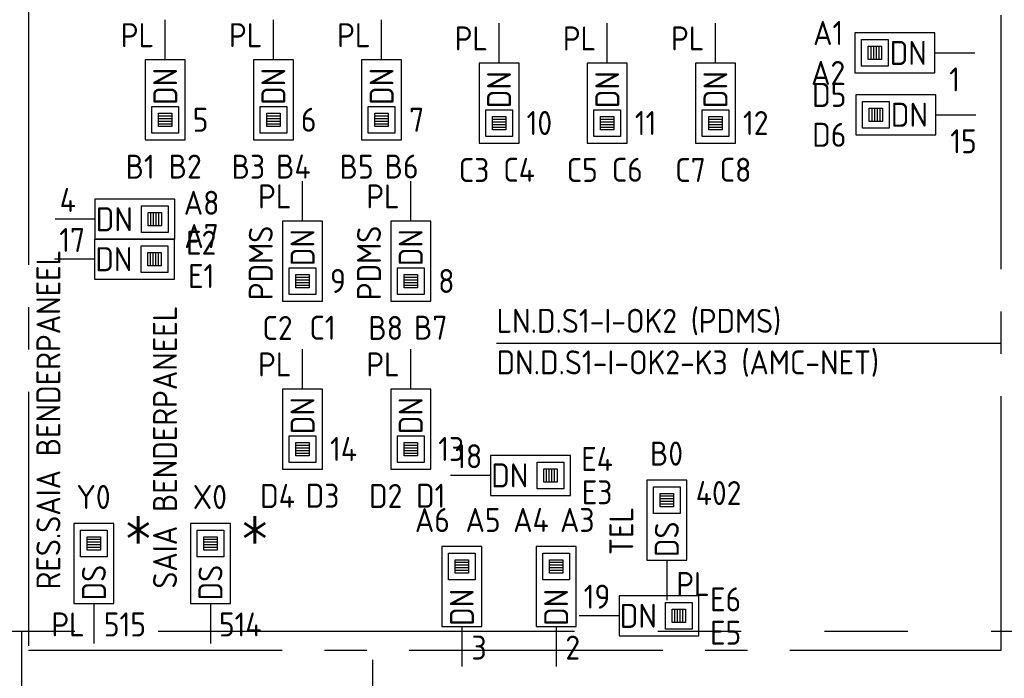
# Model space of a CAD drawing. Header units: millimetres. Extents: x 4336 to 79204, y -9688 to 63134.
# Tile 7 of 38: x 13985 to 21374, y 23190 to 28129. Entities that reach past the tile are written whole.
import ezdxf
from ezdxf.enums import TextEntityAlignment as Align

# ---------------------------------------------------------------- set-up
doc = ezdxf.new("R2010")
doc.units = ezdxf.units.MM
doc.header["$LTSCALE"] = 100
for name, pattern in [('B0202', [28.125, 18.75, -3.125, 3.125, -3.125]), ('B0801', [62.5, 31.25, -6.25, 6.25, -6.25, 6.25, -6.25]), ('CENTER2', [28.575, 19.05, -3.175, 3.175, -3.175])]:
    doc.linetypes.add(name, pattern=pattern)
doc.layers.get('0').update_dxf_attribs({"linetype": 'CONTINUOUS'})
for name, color, linetype in [('DATA GROEN 90', 90, 'CONTINUOUS'), ('DBTA GRO_ATTRIB', 2, 'CONTINUOUS'), ('EB6445--_ATTRIB', 2, 'CONTINUOUS'), ('EL631005_KSTSCH', 6, 'B0801'), ('EL6441--_DATACOM', 3, 'CONTINUOUS'), ('EL644104_LEIDING4', 2, 'B0202'), ('EL6445--_DATANET', 3, 'CONTINUOUS')]:
    doc.layers.add(name, color=color, linetype=linetype)
doc.styles.add('NORATT', font='isocp.shx')

# ---------------------------------------------------------------- blocks, each defined once
blk = doc.blocks.new('EA644502')
for p, q in [((-1.5, 6), (-1.5, 0)), ((1.5, 6), (-1.5, 6)), ((1.5, 0), (1.5, 6)), ((-1.5, 0), (1.5, 0))]:
    blk.add_line(p, q)
at = {"color": 1}
for p, q in [((-1, 5.5), (1, 5.5)), ((-1, 3.5), (-1, 5.5)), ((1, 5.5), (1, 3.5)), ((-0.5, 5), (0.5, 5)), ((-0.5, 4), (-0.5, 5)), ((0.5, 4.8), (-0.5, 4.8)), ((0.5, 4.6), (-0.5, 4.6)), ((0.5, 5), (0.5, 4)), ((0.5, 4.4), (-0.5, 4.4)), ((0.5, 4.2), (-0.5, 4.2)), ((0.5, 4), (-0.5, 4)), ((1, 3.5), (-1, 3.5))]:
    blk.add_line(p, q, dxfattribs=at)
at = {"color": 2}
blk.add_line((0, 0), (0, -3), dxfattribs=at)
at = {"style": 'NORATT', "flags": 8}
for tag, p in [('NUMMERA', (-1.5, 8)), ('NUMMERB', (1.5, 8))]:
    blk.add_attdef(tag, text='', height=1.8, rotation=90, dxfattribs=at).set_placement(p, align=Align.MIDDLE_CENTER)
blk.add_attdef('CODE', text='', height=1.8, rotation=90, dxfattribs=at).set_placement((0, 0.5), align=Align.MIDDLE_LEFT)
at = {"style": 'NORATT', "flags": 9}
for tag, p in [('VERD', (0, 4)), ('PATCHSTR', (0, 4)), ('PANEEL', (0, 4)), ('NUMMER', (6, 3)), ('HOOGTE', (-3, 2)), ('TYPE', (0, -2.5)), ('FABR', (0, -2.5)), ('PCODE', (0, -3)), ('PVERS', (0, -3)), ('PDATE', (0, -3))]:
    blk.add_attdef(tag, text='', height=1.8, dxfattribs=at).set_placement(p, align=Align.BOTTOM_LEFT)
for tag, p in [('NUMMERAP', (8, 1.5)), ('NUMMERBP', (8, -1.5))]:
    blk.add_attdef(tag, text='', height=1.8, dxfattribs=at).set_placement(p, align=Align.MIDDLE_CENTER)

msp = doc.modelspace()

# ---------------------------------------------------------------- linework, layer by layer
at = {"layer": 'EL631005_KSTSCH'}
for p, q in [((30649.4, 23541.4), (4620.4, 23541.4)), ((13997.8, 23541.4), (13997.8, 7978))]:
    msp.add_line(p, q, dxfattribs=at)
at = {"layer": 'EL644104_LEIDING4', "linetype": 'ByBlock'}
msp.add_line((21350, 25700.4, -18.2), (17563.7, 25700.4, -820.9), dxfattribs=at)
at = {"layer": 'EL644104_LEIDING4', "linetype": 'CENTER2'}
msp.add_lwpolyline([(14050, 23400), (21350, 23400), (21350, 31054.6), (14050, 31054.6)], close=True, dxfattribs=at)

# ---------------------------------------------------------------- block references
at = {"layer": 'DATA GROEN 90'}
ref = msp.add_blockref('EA644502', (15077.1, 27828.2), dxfattribs=dict(at, xscale=100, yscale=100, zscale=100, rotation=180))
ref.add_attrib('CODE', 'DN', dxfattribs={"layer": 'DBTA GRO_ATTRIB', "color": 1, "height": 180, "rotation": 90, "style": 'NORATT', "flags": 8}).set_placement((15077.1, 27490.2), align=Align.MIDDLE_LEFT)
ref.add_attrib('NUMMERA', 'B2', dxfattribs={"layer": 'DBTA GRO_ATTRIB', "color": 1, "height": 180, "style": 'NORATT', "flags": 8}).set_placement((15227.1, 27028.2), align=Align.MIDDLE_CENTER)
ref.add_attrib('NUMMERB', 'B1', dxfattribs={"layer": 'DBTA GRO_ATTRIB', "color": 1, "height": 180, "style": 'NORATT', "flags": 8}).set_placement((14889.3, 27026.6), align=Align.MIDDLE_CENTER)
ref.add_attrib('HOOGTE', 'PL', dxfattribs={"layer": 'DBTA GRO_ATTRIB', "color": 1, "height": 180, "style": 'NORATT', "flags": 8}).set_placement((14743.7, 27869.2), align=Align.BOTTOM_LEFT)
ref.add_attrib('TYPE', '5', dxfattribs={"layer": 'DBTA GRO_ATTRIB', "color": 1, "height": 180, "style": 'NORATT', "flags": 8}).set_placement((15283.4, 27234.8), align=Align.BOTTOM_LEFT)
ref = msp.add_blockref('EA644502', (15889.1, 27828.2), dxfattribs=dict(at, xscale=100, yscale=100, zscale=100, rotation=180))
ref.add_attrib('CODE', 'DN', dxfattribs={"layer": 'DBTA GRO_ATTRIB', "color": 1, "height": 180, "rotation": 90, "style": 'NORATT', "flags": 8}).set_placement((15889.1, 27490.2), align=Align.MIDDLE_LEFT)
ref.add_attrib('NUMMERA', 'B4', dxfattribs={"layer": 'DBTA GRO_ATTRIB', "color": 1, "height": 180, "style": 'NORATT', "flags": 8}).set_placement((16039.1, 27028.2), align=Align.MIDDLE_CENTER)
ref.add_attrib('NUMMERB', 'B3', dxfattribs={"layer": 'DBTA GRO_ATTRIB', "color": 1, "height": 180, "style": 'NORATT', "flags": 8}).set_placement((15701.2, 27026.6), align=Align.MIDDLE_CENTER)
ref.add_attrib('HOOGTE', 'PL', dxfattribs={"layer": 'DBTA GRO_ATTRIB', "color": 1, "height": 180, "style": 'NORATT', "flags": 8}).set_placement((15555.6, 27869.2), align=Align.BOTTOM_LEFT)
ref.add_attrib('TYPE', '6', dxfattribs={"layer": 'DBTA GRO_ATTRIB', "color": 1, "height": 180, "style": 'NORATT', "flags": 8}).set_placement((16095.4, 27234.8), align=Align.BOTTOM_LEFT)
ref = msp.add_blockref('EA644502', (16701, 27828.2), dxfattribs=dict(at, xscale=100, yscale=100, zscale=100, rotation=180))
ref.add_attrib('CODE', 'DN', dxfattribs={"layer": 'DBTA GRO_ATTRIB', "color": 1, "height": 180, "rotation": 90, "style": 'NORATT', "flags": 8}).set_placement((16701, 27490.2), align=Align.MIDDLE_LEFT)
ref.add_attrib('NUMMERA', 'B6', dxfattribs={"layer": 'DBTA GRO_ATTRIB', "color": 1, "height": 180, "style": 'NORATT', "flags": 8}).set_placement((16851, 27028.2), align=Align.MIDDLE_CENTER)
ref.add_attrib('NUMMERB', 'B5', dxfattribs={"layer": 'DBTA GRO_ATTRIB', "color": 1, "height": 180, "style": 'NORATT', "flags": 8}).set_placement((16513.2, 27026.6), align=Align.MIDDLE_CENTER)
ref.add_attrib('HOOGTE', 'PL', dxfattribs={"layer": 'DBTA GRO_ATTRIB', "color": 1, "height": 180, "style": 'NORATT', "flags": 8}).set_placement((16367.6, 27869.2), align=Align.BOTTOM_LEFT)
ref.add_attrib('TYPE', '7', dxfattribs={"layer": 'DBTA GRO_ATTRIB', "color": 1, "height": 180, "style": 'NORATT', "flags": 8}).set_placement((16907.3, 27234.8), align=Align.BOTTOM_LEFT)
ref = msp.add_blockref('EA644502', (17582.6, 27803.8), dxfattribs=dict(at, xscale=100, yscale=100, zscale=100, rotation=180))
ref.add_attrib('CODE', 'DN', dxfattribs={"layer": 'DBTA GRO_ATTRIB', "color": 1, "height": 180, "rotation": 90, "style": 'NORATT', "flags": 8}).set_placement((17582.6, 27465.8), align=Align.MIDDLE_LEFT)
ref.add_attrib('NUMMERA', 'C4', dxfattribs={"layer": 'DBTA GRO_ATTRIB', "color": 1, "height": 180, "style": 'NORATT', "flags": 8}).set_placement((17732.6, 27003.8), align=Align.MIDDLE_CENTER)
ref.add_attrib('NUMMERB', 'C3', dxfattribs={"layer": 'DBTA GRO_ATTRIB', "color": 1, "height": 180, "style": 'NORATT', "flags": 8}).set_placement((17394.8, 27002.2), align=Align.MIDDLE_CENTER)
ref.add_attrib('HOOGTE', 'PL', dxfattribs={"layer": 'DBTA GRO_ATTRIB', "color": 1, "height": 180, "style": 'NORATT', "flags": 8}).set_placement((17249.2, 27844.7), align=Align.BOTTOM_LEFT)
ref.add_attrib('TYPE', '10', dxfattribs={"layer": 'DBTA GRO_ATTRIB', "color": 1, "height": 180, "style": 'NORATT', "flags": 8}).set_placement((17788.9, 27210.4), align=Align.BOTTOM_LEFT)
ref = msp.add_blockref('EA644502', (18394.6, 27803.8), dxfattribs=dict(at, xscale=100, yscale=100, zscale=100, rotation=180))
ref.add_attrib('CODE', 'DN', dxfattribs={"layer": 'DBTA GRO_ATTRIB', "color": 1, "height": 180, "rotation": 90, "style": 'NORATT', "flags": 8}).set_placement((18394.6, 27465.8), align=Align.MIDDLE_LEFT)
ref.add_attrib('NUMMERA', 'C6', dxfattribs={"layer": 'DBTA GRO_ATTRIB', "color": 1, "height": 180, "style": 'NORATT', "flags": 8}).set_placement((18544.6, 27003.8), align=Align.MIDDLE_CENTER)
ref.add_attrib('NUMMERB', 'C5', dxfattribs={"layer": 'DBTA GRO_ATTRIB', "color": 1, "height": 180, "style": 'NORATT', "flags": 8}).set_placement((18206.7, 27002.2), align=Align.MIDDLE_CENTER)
ref.add_attrib('HOOGTE', 'PL', dxfattribs={"layer": 'DBTA GRO_ATTRIB', "color": 1, "height": 180, "style": 'NORATT', "flags": 8}).set_placement((18061.1, 27844.7), align=Align.BOTTOM_LEFT)
ref.add_attrib('TYPE', '11', dxfattribs={"layer": 'DBTA GRO_ATTRIB', "color": 1, "height": 180, "style": 'NORATT', "flags": 8}).set_placement((18600.9, 27210.4), align=Align.BOTTOM_LEFT)
ref = msp.add_blockref('EA644502', (19206.5, 27803.8), dxfattribs=dict(at, xscale=100, yscale=100, zscale=100, rotation=180))
ref.add_attrib('CODE', 'DN', dxfattribs={"layer": 'DBTA GRO_ATTRIB', "color": 1, "height": 180, "rotation": 90, "style": 'NORATT', "flags": 8}).set_placement((19206.5, 27465.8), align=Align.MIDDLE_LEFT)
ref.add_attrib('NUMMERA', 'C8', dxfattribs={"layer": 'DBTA GRO_ATTRIB', "color": 1, "height": 180, "style": 'NORATT', "flags": 8}).set_placement((19356.5, 27003.8), align=Align.MIDDLE_CENTER)
ref.add_attrib('NUMMERB', 'C7', dxfattribs={"layer": 'DBTA GRO_ATTRIB', "color": 1, "height": 180, "style": 'NORATT', "flags": 8}).set_placement((19018.7, 27002.2), align=Align.MIDDLE_CENTER)
ref.add_attrib('HOOGTE', 'PL', dxfattribs={"layer": 'DBTA GRO_ATTRIB', "color": 1, "height": 180, "style": 'NORATT', "flags": 8}).set_placement((18873.1, 27844.7), align=Align.BOTTOM_LEFT)
ref.add_attrib('TYPE', '12', dxfattribs={"layer": 'DBTA GRO_ATTRIB', "color": 1, "height": 180, "style": 'NORATT', "flags": 8}).set_placement((19412.8, 27210.4), align=Align.BOTTOM_LEFT)
ref = msp.add_blockref('EA644502', (20852, 27880.2), dxfattribs=dict(at, xscale=100, yscale=100, zscale=100, rotation=90))
ref.add_attrib('CODE', 'DN', dxfattribs={"layer": 'EB6445--_ATTRIB', "color": 1, "height": 180, "style": 'NORATT', "flags": 8}).set_placement((20514, 27880.2), align=Align.MIDDLE_LEFT)
ref.add_attrib('NUMMERA', 'A1', dxfattribs={"layer": 'DBTA GRO_ATTRIB', "color": 1, "height": 180, "style": 'NORATT', "flags": 8}).set_placement((20052, 28029.6), align=Align.MIDDLE_CENTER)
ref.add_attrib('NUMMERB', 'A2', dxfattribs={"layer": 'DBTA GRO_ATTRIB', "color": 1, "height": 180, "style": 'NORATT', "flags": 8}).set_placement((20052, 27730), align=Align.MIDDLE_CENTER)
ref.add_attrib('TYPE', '1', dxfattribs={"layer": 'EB6445--_ATTRIB', "color": 1, "height": 180, "style": 'NORATT', "flags": 8}).set_placement((20959.9, 27537.4), align=Align.BOTTOM_LEFT)
ref = msp.add_blockref('EA644502', (20860.6, 27416.1, 3080), dxfattribs=dict(at, xscale=100, yscale=100, zscale=100, rotation=90))
ref.add_attrib('CODE', 'DN', dxfattribs={"layer": 'EB6445--_ATTRIB', "color": 1, "height": 180, "style": 'NORATT', "flags": 8}).set_placement((20522.6, 27416.1, 3080), align=Align.MIDDLE_LEFT)
ref.add_attrib('NUMMERA', 'D5', dxfattribs={"layer": 'DBTA GRO_ATTRIB', "color": 1, "height": 180, "style": 'NORATT', "flags": 8}).set_placement((20060.6, 27565.5, 3080), align=Align.MIDDLE_CENTER)
ref.add_attrib('NUMMERB', 'D6', dxfattribs={"layer": 'DBTA GRO_ATTRIB', "color": 1, "height": 180, "style": 'NORATT', "flags": 8}).set_placement((20060.6, 27265.9, 3080), align=Align.MIDDLE_CENTER)
ref.add_attrib('TYPE', '15', dxfattribs={"layer": 'EB6445--_ATTRIB', "color": 1, "height": 180, "style": 'NORATT', "flags": 8}).set_placement((20968.5, 27073.4, 3080), align=Align.BOTTOM_LEFT)
ref = msp.add_blockref('EA644502', (16107.6, 26619.1), dxfattribs=dict(at, xscale=100, yscale=100, zscale=100, rotation=180))
ref.add_attrib('CODE', 'DN', dxfattribs={"layer": 'DBTA GRO_ATTRIB', "color": 1, "height": 180, "rotation": 90, "style": 'NORATT', "flags": 8}).set_placement((16107.6, 26281.1), align=Align.MIDDLE_LEFT)
ref.add_attrib('NUMMERA', 'C1', dxfattribs={"layer": 'DBTA GRO_ATTRIB', "color": 1, "height": 180, "style": 'NORATT', "flags": 8}).set_placement((16257.6, 25819.1), align=Align.MIDDLE_CENTER)
ref.add_attrib('NUMMERB', 'C2', dxfattribs={"layer": 'DBTA GRO_ATTRIB', "color": 1, "height": 180, "style": 'NORATT', "flags": 8}).set_placement((15919.8, 25817.6), align=Align.MIDDLE_CENTER)
ref.add_attrib('HOOGTE', 'PL', dxfattribs={"layer": 'DBTA GRO_ATTRIB', "color": 1, "height": 180, "style": 'NORATT', "flags": 8}).set_placement((15774.2, 26660.1), align=Align.BOTTOM_LEFT)
ref.add_attrib('FABR', 'PDMS', dxfattribs={"layer": 'DBTA GRO_ATTRIB', "color": 1, "height": 180, "rotation": 90, "style": 'NORATT', "flags": 8}).set_placement((15938.2, 26025.9), align=Align.BOTTOM_LEFT)
ref.add_attrib('TYPE', '9', dxfattribs={"layer": 'DBTA GRO_ATTRIB', "color": 1, "height": 180, "style": 'NORATT', "flags": 8}).set_placement((16313.9, 26025.8), align=Align.BOTTOM_LEFT)
ref = msp.add_blockref('EA644502', (16919.6, 26619.1), dxfattribs=dict(at, xscale=100, yscale=100, zscale=100, rotation=180))
ref.add_attrib('CODE', 'DN', dxfattribs={"layer": 'DBTA GRO_ATTRIB', "color": 1, "height": 180, "rotation": 90, "style": 'NORATT', "flags": 8}).set_placement((16919.6, 26281.1), align=Align.MIDDLE_LEFT)
ref.add_attrib('NUMMERA', 'B7', dxfattribs={"layer": 'DBTA GRO_ATTRIB', "color": 1, "height": 180, "style": 'NORATT', "flags": 8}).set_placement((17069.6, 25819.1), align=Align.MIDDLE_CENTER)
ref.add_attrib('NUMMERB', 'B8', dxfattribs={"layer": 'DBTA GRO_ATTRIB', "color": 1, "height": 180, "style": 'NORATT', "flags": 8}).set_placement((16731.7, 25817.6), align=Align.MIDDLE_CENTER)
ref.add_attrib('HOOGTE', 'PL', dxfattribs={"layer": 'DBTA GRO_ATTRIB', "color": 1, "height": 180, "style": 'NORATT', "flags": 8}).set_placement((16586.1, 26660.1), align=Align.BOTTOM_LEFT)
ref.add_attrib('FABR', 'PDMS', dxfattribs={"layer": 'DBTA GRO_ATTRIB', "color": 1, "height": 180, "rotation": 90, "style": 'NORATT', "flags": 8}).set_placement((16750.1, 26025.9), align=Align.BOTTOM_LEFT)
ref.add_attrib('TYPE', '8', dxfattribs={"layer": 'DBTA GRO_ATTRIB', "color": 1, "height": 180, "style": 'NORATT', "flags": 8}).set_placement((17125.9, 26025.8), align=Align.BOTTOM_LEFT)
ref = msp.add_blockref('EA644502', (14550, 26632.8), dxfattribs=dict(at, xscale=100, yscale=100, zscale=100, rotation=270))
ref.add_attrib('CODE', 'DN', dxfattribs={"layer": 'EB6445--_ATTRIB', "color": 1, "height": 180, "style": 'NORATT', "flags": 8}).set_placement((14834, 26632.8), align=Align.MIDDLE_RIGHT)
ref.add_attrib('NUMMERA', 'A7', dxfattribs={"layer": 'DBTA GRO_ATTRIB', "color": 1, "height": 180, "style": 'NORATT', "flags": 8}).set_placement((15350, 26506.3), align=Align.MIDDLE_CENTER)
ref.add_attrib('NUMMERB', 'A8', dxfattribs={"layer": 'DBTA GRO_ATTRIB', "color": 1, "height": 180, "style": 'NORATT', "flags": 8}).set_placement((15350, 26756.2), align=Align.MIDDLE_CENTER)
ref.add_attrib('TYPE', '4', dxfattribs={"layer": 'EB6445--_ATTRIB', "color": 1, "height": 180, "style": 'NORATT', "flags": 8}).set_placement((14284.8, 26632.8), align=Align.BOTTOM_LEFT)
ref = msp.add_blockref('EA644502', (14541.7, 23750), dxfattribs=dict(at, xscale=100, yscale=100, zscale=100))
ref.add_attrib('CODE', 'DS', dxfattribs={"layer": 'DBTA GRO_ATTRIB', "color": 1, "height": 180, "rotation": 90, "style": 'NORATT', "flags": 8}).set_placement((14541.7, 24041.1), align=Align.MIDDLE_RIGHT)
ref.add_attrib('NUMMERA', 'Y0', dxfattribs={"layer": 'DBTA GRO_ATTRIB', "color": 1, "height": 180, "style": 'NORATT', "flags": 8}).set_placement((14539.2, 24550), align=Align.MIDDLE_CENTER)
ref.add_attrib('HOOGTE', 'PL', dxfattribs={"layer": 'DBTA GRO_ATTRIB', "color": 1, "height": 180, "style": 'NORATT', "flags": 8}).set_placement((14222.9, 23450), align=Align.BOTTOM_LEFT)
ref.add_attrib('FABR', 'RES.SAIA BENDERPANEEL', dxfattribs={"layer": 'DBTA GRO_ATTRIB', "color": 1, "height": 180, "rotation": 90, "style": 'NORATT', "flags": 8}).set_placement((14200.6, 25129.9), align=Align.MIDDLE_CENTER)
ref.add_attrib('TYPE', '515', dxfattribs={"layer": 'DBTA GRO_ATTRIB', "color": 1, "height": 180, "style": 'NORATT', "flags": 8}).set_placement((14616.6, 23450), align=Align.BOTTOM_LEFT)
ref = msp.add_blockref('EA644502', (14547, 26333.3), dxfattribs=dict(at, xscale=100, yscale=100, zscale=100, rotation=270))
ref.add_attrib('CODE', 'DN', dxfattribs={"layer": 'EB6445--_ATTRIB', "color": 1, "height": 180, "style": 'NORATT', "flags": 8}).set_placement((14831, 26333.3), align=Align.MIDDLE_RIGHT)
ref.add_attrib('NUMMERA', 'E1', dxfattribs={"layer": 'DBTA GRO_ATTRIB', "color": 1, "height": 180, "style": 'NORATT', "flags": 8}).set_placement((15347, 26206.8), align=Align.MIDDLE_CENTER)
ref.add_attrib('NUMMERB', 'E2', dxfattribs={"layer": 'DBTA GRO_ATTRIB', "color": 1, "height": 180, "style": 'NORATT', "flags": 8}).set_placement((15347, 26456.8), align=Align.MIDDLE_CENTER)
ref.add_attrib('TYPE', '17', dxfattribs={"layer": 'EB6445--_ATTRIB', "color": 1, "height": 180, "style": 'NORATT', "flags": 8}).set_placement((14281.8, 26333.3), align=Align.BOTTOM_LEFT)
ref = msp.add_blockref('EA644502', (15416.7, 23750), dxfattribs=dict(at, xscale=100, yscale=100, zscale=100))
ref.add_attrib('CODE', 'DS', dxfattribs={"layer": 'DBTA GRO_ATTRIB', "color": 1, "height": 180, "rotation": 90, "style": 'NORATT', "flags": 8}).set_placement((15416.7, 24041.1), align=Align.MIDDLE_RIGHT)
ref.add_attrib('NUMMERA', 'X0', dxfattribs={"layer": 'DBTA GRO_ATTRIB', "color": 1, "height": 180, "style": 'NORATT', "flags": 8}).set_placement((15412.4, 24550), align=Align.MIDDLE_CENTER)
ref.add_attrib('FABR', 'SAIA BENDERPANEEL', dxfattribs={"layer": 'DBTA GRO_ATTRIB', "color": 1, "height": 180, "rotation": 90, "style": 'NORATT', "flags": 8}).set_placement((15075.6, 24923.2), align=Align.MIDDLE_CENTER)
ref.add_attrib('TYPE', '514', dxfattribs={"layer": 'DBTA GRO_ATTRIB', "color": 1, "height": 180, "style": 'NORATT', "flags": 8}).set_placement((15480.1, 23450), align=Align.BOTTOM_LEFT)
ref = msp.add_blockref('EA644502', (16107.6, 25359.1), dxfattribs=dict(at, xscale=100, yscale=100, zscale=100, rotation=180))
ref.add_attrib('CODE', 'DN', dxfattribs={"layer": 'DBTA GRO_ATTRIB', "color": 1, "height": 180, "rotation": 90, "style": 'NORATT', "flags": 8}).set_placement((16107.6, 25021.1), align=Align.MIDDLE_LEFT)
ref.add_attrib('NUMMERA', 'D3', dxfattribs={"layer": 'DBTA GRO_ATTRIB', "color": 1, "height": 180, "style": 'NORATT', "flags": 8}).set_placement((16257.6, 24559.1), align=Align.MIDDLE_CENTER)
ref.add_attrib('NUMMERB', 'D4', dxfattribs={"layer": 'DBTA GRO_ATTRIB', "color": 1, "height": 180, "style": 'NORATT', "flags": 8}).set_placement((15919.8, 24557.6), align=Align.MIDDLE_CENTER)
ref.add_attrib('HOOGTE', 'PL', dxfattribs={"layer": 'DBTA GRO_ATTRIB', "color": 1, "height": 180, "style": 'NORATT', "flags": 8}).set_placement((15774.2, 25400.1), align=Align.BOTTOM_LEFT)
ref.add_attrib('TYPE', '14', dxfattribs={"layer": 'DBTA GRO_ATTRIB', "color": 1, "height": 180, "style": 'NORATT', "flags": 8}).set_placement((16313.9, 24765.8), align=Align.BOTTOM_LEFT)
ref = msp.add_blockref('EA644502', (16919.6, 25359.1), dxfattribs=dict(at, xscale=100, yscale=100, zscale=100, rotation=180))
ref.add_attrib('CODE', 'DN', dxfattribs={"layer": 'DBTA GRO_ATTRIB', "color": 1, "height": 180, "rotation": 90, "style": 'NORATT', "flags": 8}).set_placement((16919.6, 25021.1), align=Align.MIDDLE_LEFT)
ref.add_attrib('NUMMERA', 'D1', dxfattribs={"layer": 'DBTA GRO_ATTRIB', "color": 1, "height": 180, "style": 'NORATT', "flags": 8}).set_placement((17069.6, 24559.1), align=Align.MIDDLE_CENTER)
ref.add_attrib('NUMMERB', 'D2', dxfattribs={"layer": 'DBTA GRO_ATTRIB', "color": 1, "height": 180, "style": 'NORATT', "flags": 8}).set_placement((16731.7, 24557.6), align=Align.MIDDLE_CENTER)
ref.add_attrib('HOOGTE', 'PL', dxfattribs={"layer": 'DBTA GRO_ATTRIB', "color": 1, "height": 180, "style": 'NORATT', "flags": 8}).set_placement((16586.1, 25400.1), align=Align.BOTTOM_LEFT)
ref.add_attrib('TYPE', '13', dxfattribs={"layer": 'DBTA GRO_ATTRIB', "color": 1, "height": 180, "style": 'NORATT', "flags": 8}).set_placement((17125.9, 24765.8), align=Align.BOTTOM_LEFT)
ref = msp.add_blockref('EA644502', (17518.1, 24711.5), dxfattribs=dict(at, xscale=100, yscale=100, zscale=100, rotation=270))
ref.add_attrib('CODE', 'DN', dxfattribs={"layer": 'EB6445--_ATTRIB', "color": 1, "height": 180, "style": 'NORATT', "flags": 8}).set_placement((17802.1, 24711.5), align=Align.MIDDLE_RIGHT)
ref.add_attrib('NUMMERA', 'E3', dxfattribs={"layer": 'DBTA GRO_ATTRIB', "color": 1, "height": 180, "style": 'NORATT', "flags": 8}).set_placement((18318.1, 24585), align=Align.MIDDLE_CENTER)
ref.add_attrib('NUMMERB', 'E4', dxfattribs={"layer": 'DBTA GRO_ATTRIB', "color": 1, "height": 180, "style": 'NORATT', "flags": 8}).set_placement((18318.1, 24834.9), align=Align.MIDDLE_CENTER)
ref.add_attrib('TYPE', '18', dxfattribs={"layer": 'EB6445--_ATTRIB', "color": 1, "height": 180, "style": 'NORATT', "flags": 8}).set_placement((17252.9, 24711.5), align=Align.BOTTOM_LEFT)
ref = msp.add_blockref('EA644502', (18841.2, 24075), dxfattribs=dict(at, xscale=100, yscale=100, zscale=100))
ref.add_attrib('CODE', 'DS', dxfattribs={"layer": 'DBTA GRO_ATTRIB', "color": 1, "height": 180, "rotation": 90, "style": 'NORATT', "flags": 8}).set_placement((18841.2, 24366.1), align=Align.MIDDLE_RIGHT)
ref.add_attrib('NUMMERA', 'B0', dxfattribs={"layer": 'DBTA GRO_ATTRIB', "color": 1, "height": 180, "style": 'NORATT', "flags": 8}).set_placement((18838.8, 24875), align=Align.MIDDLE_CENTER)
ref.add_attrib('HOOGTE', 'PL', dxfattribs={"layer": 'DBTA GRO_ATTRIB', "color": 1, "height": 180, "style": 'NORATT', "flags": 8}).set_placement((18912.2, 23753), align=Align.BOTTOM_LEFT)
ref.add_attrib('FABR', 'TEL', dxfattribs={"layer": 'DBTA GRO_ATTRIB', "color": 1, "height": 180, "rotation": 90, "style": 'NORATT', "flags": 8}).set_placement((18500.1, 24295), align=Align.MIDDLE_CENTER)
ref.add_attrib('TYPE', '402', dxfattribs={"layer": 'DBTA GRO_ATTRIB', "color": 1, "height": 180, "style": 'NORATT', "flags": 8}).set_placement((19058.3, 24435.5), align=Align.BOTTOM_LEFT)
ref = msp.add_blockref('EA644502', (17303.3, 23577.6), dxfattribs=dict(at, xscale=100, yscale=100, zscale=100))
ref.add_attrib('CODE', 'DN', dxfattribs={"layer": 'EB6445--_ATTRIB', "color": 1, "height": 180, "rotation": 90, "style": 'NORATT', "flags": 8}).set_placement((17303.3, 23861.6), align=Align.MIDDLE_RIGHT)
ref.add_attrib('NUMMERA', 'A5', dxfattribs={"layer": 'DBTA GRO_ATTRIB', "color": 1, "height": 180, "style": 'NORATT', "flags": 8}).set_placement((17462.2, 24377.6), align=Align.MIDDLE_CENTER)
ref.add_attrib('NUMMERB', 'A6', dxfattribs={"layer": 'DBTA GRO_ATTRIB', "color": 1, "height": 180, "style": 'NORATT', "flags": 8}).set_placement((17082, 24376.9), align=Align.MIDDLE_CENTER)
ref.add_attrib('TYPE', '3', dxfattribs={"layer": 'EB6445--_ATTRIB', "color": 1, "height": 180, "style": 'NORATT', "flags": 8}).set_placement((17375.9, 23276.4), align=Align.BOTTOM_LEFT)
ref = msp.add_blockref('EA644502', (18010.9, 23577.6), dxfattribs=dict(at, xscale=100, yscale=100, zscale=100))
ref.add_attrib('CODE', 'DN', dxfattribs={"layer": 'EB6445--_ATTRIB', "color": 1, "height": 180, "rotation": 90, "style": 'NORATT', "flags": 8}).set_placement((18010.9, 23861.6), align=Align.MIDDLE_RIGHT)
ref.add_attrib('NUMMERA', 'A3', dxfattribs={"layer": 'DBTA GRO_ATTRIB', "color": 1, "height": 180, "style": 'NORATT', "flags": 8}).set_placement((18169.7, 24377.6), align=Align.MIDDLE_CENTER)
ref.add_attrib('NUMMERB', 'A4', dxfattribs={"layer": 'DBTA GRO_ATTRIB', "color": 1, "height": 180, "style": 'NORATT', "flags": 8}).set_placement((17822, 24377.6), align=Align.MIDDLE_CENTER)
ref.add_attrib('TYPE', '2', dxfattribs={"layer": 'EB6445--_ATTRIB', "color": 1, "height": 180, "style": 'NORATT', "flags": 8}).set_placement((18080.1, 23276.4), align=Align.BOTTOM_LEFT)
ref = msp.add_blockref('EA644502', (18482.6, 23658.4), dxfattribs=dict(at, xscale=100, yscale=100, zscale=100, rotation=270))
ref.add_attrib('CODE', 'DN', dxfattribs={"layer": 'EB6445--_ATTRIB', "color": 1, "height": 180, "style": 'NORATT', "flags": 8}).set_placement((18766.6, 23658.4), align=Align.MIDDLE_RIGHT)
ref.add_attrib('NUMMERA', 'E5', dxfattribs={"layer": 'DBTA GRO_ATTRIB', "color": 1, "height": 180, "style": 'NORATT', "flags": 8}).set_placement((19282.6, 23531.9), align=Align.MIDDLE_CENTER)
ref.add_attrib('NUMMERB', 'E6', dxfattribs={"layer": 'DBTA GRO_ATTRIB', "color": 1, "height": 180, "style": 'NORATT', "flags": 8}).set_placement((19282.6, 23781.8), align=Align.MIDDLE_CENTER)
ref.add_attrib('TYPE', '19', dxfattribs={"layer": 'EB6445--_ATTRIB', "color": 1, "height": 180, "style": 'NORATT', "flags": 8}).set_placement((18217.3, 23658.4), align=Align.BOTTOM_LEFT)
at = {"layer": 'EL6441--_DATACOM'}
ref = msp.add_blockref('EA644502', (16635.9, 23028), dxfattribs=dict(at, xscale=100, yscale=100, zscale=100, rotation=180))
ref.add_attrib('CODE', 'DS', dxfattribs={"layer": 'DBTA GRO_ATTRIB', "color": 1, "height": 180, "rotation": 90, "style": 'NORATT', "flags": 8}).set_placement((16635.9, 22682.8), align=Align.MIDDLE_LEFT)
ref.add_attrib('NUMMERA', 'A0', dxfattribs={"layer": 'DBTA GRO_ATTRIB', "color": 1, "height": 180, "style": 'NORATT', "flags": 8}).set_placement((16633.3, 22228), align=Align.MIDDLE_CENTER)
ref.add_attrib('FABR', 'TEL', dxfattribs={"layer": 'DBTA GRO_ATTRIB', "color": 1, "height": 180, "style": 'NORATT', "flags": 8}).set_placement((16046.7, 22604.3), align=Align.BOTTOM_LEFT)
ref.add_attrib('TYPE', '401', dxfattribs={"layer": 'DBTA GRO_ATTRIB', "color": 1, "height": 180, "rotation": 90, "style": 'NORATT', "flags": 8}).set_placement((16943.7, 22549.7), align=Align.MIDDLE_LEFT)

# ---------------------------------------------------------------- texts
at = {"layer": 'DATA GROEN 90', "char_height": 360, "width": 9347.621, "attachment_point": 4, "style": 'NORATT'}
for insert in [(14751.9, 24225.5), (15626.9, 24225.5)]:
    msp.add_mtext('{\\Fsimplex8|c0;\\C2;*}', dxfattribs=dict(at, insert=insert))
at = {"layer": 'EL6445--_DATANET', "char_height": 180, "width": 4673.81, "attachment_point": 4, "style": 'NORATT'}
for s, insert in [('{\\C2;LN.D.S1-I-OK2 (PDMS)}', (17563.7, 25862, -820.9)), ('{\\C2;DN.D.S1-I-OK2-K3 (AMC-NET)}', (17563.7, 25550.4, -820.9))]:
    msp.add_mtext(s, dxfattribs=dict(at, insert=insert))

doc.saveas('drawing.dxf')
